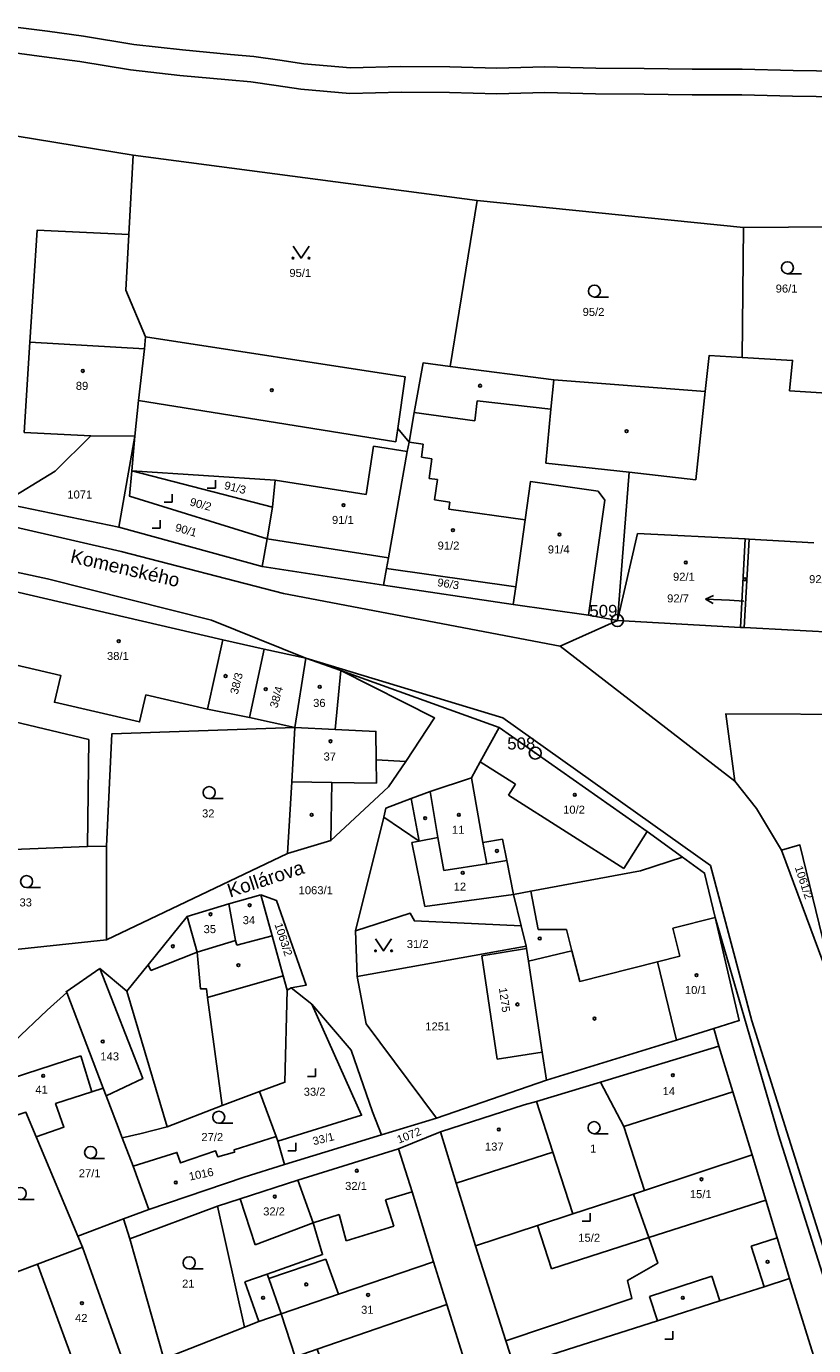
# Model space of a CAD drawing. Header units: metres. Extents: x -747283 to -746243, y -1022515 to -1021544.
# Tile 38 of 43: x -746719 to -746620, y -1021831 to -1021667. Entities that reach past the tile are written whole.
import ezdxf
from ezdxf.enums import TextEntityAlignment as Align

# ---------------------------------------------------------------- set-up
doc = ezdxf.new("R2010")
doc.units = ezdxf.units.M
doc.header["$MEASUREMENT"] = 0
for name, color, linetype in [('1008', 251, 'CONTINUOUS'), ('101', 251, 'CONTINUOUS'), ('1016', 251, 'CONTINUOUS'), ('1029', 251, 'CONTINUOUS'), ('18', 251, 'CONTINUOUS'), ('21800', 251, 'CONTINUOUS'), ('21900', 251, 'CONTINUOUS'), ('23700', 251, 'CONTINUOUS'), ('304', 251, 'CONTINUOUS'), ('314', 251, 'CONTINUOUS'), ('319', 251, 'CONTINUOUS'), ('402', 251, 'CONTINUOUS'), ('404', 251, 'CONTINUOUS')]:
    doc.layers.add(name, color=color, linetype=linetype)
doc.styles.add('Arial', font='arial.ttf', dxfattribs={"height": 1})
doc.styles.get("Standard").update_dxf_attribs({"font": 'arial.ttf'})

# ---------------------------------------------------------------- blocks, each defined once
blk = doc.blocks.new('4_02$0')
at = {"layer": '404', "linetype": 'Continuous'}
blk.add_circle((-0.01, 0), 0.175, dxfattribs=at)
blk = doc.blocks.new('1029$2')
at = {"layer": '1029', "color": 0, "linetype": 'Continuous'}
for p, q in [((0, 3), (-0.5, 2)), ((0, 0), (0, 3)), ((0, 3), (0.5, 2))]:
    blk.add_line(p, q, dxfattribs=at)
blk = doc.blocks.new('3_19$7')
at = {"layer": '319', "linetype": 'Continuous'}
for p, q in [((-1, 0), (0, 0)), ((0, 0), (0, 1))]:
    blk.add_line(p, q, dxfattribs=at)
blk = doc.blocks.new('3_14$5')
at = {"layer": '314', "linetype": 'Continuous'}
blk.add_lwpolyline([(-1, 1.5), (0, 0), (1, 1.5)], dxfattribs=at)
for centre in [(-1, 0), (1, 0)]:
    blk.add_circle(centre, 0.1, dxfattribs=at)
blk = doc.blocks.new('3_04$4')
at = {"layer": '304', "linetype": 'Continuous'}
blk.add_line((0.01, 0), (1.76, 0), dxfattribs=at)
blk.add_circle((0.01, 0.75), 0.75, dxfattribs=at)
blk = doc.blocks.new('1_01$20')
at = {"layer": '101', "linetype": 'Continuous'}
for radius in [0.75, 0.03]:
    blk.add_circle((0, 0), radius, dxfattribs=at)

msp = doc.modelspace()

# ---------------------------------------------------------------- linework, layer by layer
at = {"layer": '1029'}
msp.add_line((-746629.16, -1021738.52), (-746630.95, -1021738.43), dxfattribs=at)
at = {"layer": '21800'}
for p, q in [((-746718.16, -1021706.21), (-746703.9, -1021707.07)), ((-746653.23, -1021714.58), (-746652.85, -1021710.91)), ((-746704.61, -1021713.5), (-746672.56, -1021718.66)), ((-746662.39, -1021713.55), (-746662.68, -1021716.03)), ((-746653.23, -1021714.58), (-746662.39, -1021713.55)), ((-746662.68, -1021716.03), (-746670.24, -1021714.98)), ((-746653.85, -1021721.31), (-746653.23, -1021714.58)), ((-746672.56, -1021718.66), (-746672.3, -1021716.99)), ((-746676.24, -1021725.21), (-746675.31, -1021719.18)), ((-746675.31, -1021719.18), (-746671.13, -1021719.88)), ((-746669.13, -1021718.97), (-746670.9, -1021718.72)), ((-746669.36, -1021720.57), (-746669.13, -1021718.97)), ((-746668.04, -1021720.76), (-746669.36, -1021720.57)), ((-746668.39, -1021723.23), (-746668.04, -1021720.76)), ((-746643.45, -1021722.46), (-746653.85, -1021721.31)), ((-746687.61, -1021723.44), (-746676.24, -1021725.21)), ((-746667.37, -1021723.37), (-746668.39, -1021723.23)), ((-746667.73, -1021725.9), (-746667.37, -1021723.37)), ((-746665.8, -1021726.18), (-746667.73, -1021725.9)), ((-746665.92, -1021727.05), (-746665.8, -1021726.18)), ((-746656.42, -1021728.4), (-746665.92, -1021727.05)), ((-746642.41, -1021730.09), (-746644.92, -1021740.95)), ((-746642.41, -1021730.09), (-746628.98, -1021730.77)), ((-746688.59, -1021730.78), (-746673.47, -1021733.12)), ((-746683.76, -1021745.66), (-746659.21, -1021753.1)), ((-746679.41, -1021747.17), (-746680.12, -1021754.54)), ((-746659.21, -1021753.1), (-746633.32, -1021771.5)), ((-746674.99, -1021758.32), (-746674.95, -1021761.25)), ((-746657.64, -1021761.38), (-746662.03, -1021758.59)), ((-746680.54, -1021761.17), (-746685.53, -1021761.07)), ((-746680.65, -1021768.4), (-746680.54, -1021761.17)), ((-746674.95, -1021761.25), (-746680.54, -1021761.17)), ((-746658.5, -1021762.73), (-746657.64, -1021761.38)), ((-746669.62, -1021768.47), (-746670.63, -1021763.15)), ((-746667.33, -1021768.04), (-746668.27, -1021762.3)), ((-746644.12, -1021771.88), (-746658.5, -1021762.73)), ((-746670.57, -1021768.65), (-746669.62, -1021768.47)), ((-746659.23, -1021768.22), (-746661.69, -1021768.65)), ((-746658.72, -1021770.89), (-746659.23, -1021768.22)), ((-746641.19, -1021767.28), (-746644.12, -1021771.88)), ((-746668.95, -1021776.63), (-746670.57, -1021768.65)), ((-746633.32, -1021771.5), (-746628.18, -1021790.91)), ((-746657.87, -1021775.15), (-746668.95, -1021776.63)), ((-746654.8, -1021779.48), (-746655.72, -1021774.71)), ((-746697.32, -1021782.31), (-746698.58, -1021777.88)), ((-746637.99, -1021779.35), (-746632.75, -1021777.99)), ((-746651.26, -1021779.51), (-746654.8, -1021779.48)), ((-746650.6, -1021782.15), (-746651.26, -1021779.51)), ((-746637.12, -1021782.83), (-746637.99, -1021779.35)), ((-746692.52, -1021780.85), (-746692.37, -1021781.45)), ((-746692.37, -1021781.45), (-746687.97, -1021780.29)), ((-746703.11, -1021784.63), (-746697.32, -1021782.31)), ((-746656.01, -1021783.43), (-746650.6, -1021782.15)), ((-746650.6, -1021782.15), (-746649.61, -1021785.97)), ((-746639.93, -1021783.54), (-746637.12, -1021782.83)), ((-746703.11, -1021784.63), (-746703.42, -1021783.9)), ((-746649.61, -1021785.97), (-746639.93, -1021783.54)), ((-746637.57, -1021793.29), (-746639.93, -1021783.54)), ((-746696.04, -1021788), (-746686.6, -1021785.28)), ((-746628.18, -1021790.91), (-746615.51, -1021831.1)), ((-746722.6, -1021798.77), (-746711.8, -1021795.24)), ((-746711.8, -1021795.24), (-746710.44, -1021799.73)), ((-746644.13, -1021804.07), (-746630.54, -1021799.76)), ((-746665.01, -1021811.15), (-746652.96, -1021807.26)), ((-746670.51, -1021812.21), (-746673.82, -1021813.23)), ((-746690.1, -1021818.82), (-746691.95, -1021813.11)), ((-746673.82, -1021813.23), (-746672.81, -1021816.51)), ((-746641.02, -1021817.91), (-746626.42, -1021813.26)), ((-746682.86, -1021816.08), (-746690.1, -1021818.82)), ((-746679.61, -1021815.06), (-746682.86, -1021816.08)), ((-746678.73, -1021818.34), (-746679.61, -1021815.06)), ((-746672.81, -1021816.51), (-746678.73, -1021818.34)), ((-746654.89, -1021816.43), (-746653.12, -1021821.83)), ((-746653.12, -1021821.83), (-746641.02, -1021817.91)), ((-746711.63, -1021819.11), (-746705.54, -1021836.13)), ((-746628.26, -1021819), (-746625, -1021817.98)), ((-746626.64, -1021824.07), (-746628.26, -1021819)), ((-746688.4, -1021823.02), (-746681.26, -1021820.63)), ((-746681.26, -1021820.63), (-746679.68, -1021824.99)), ((-746688.59, -1021822.49), (-746691.37, -1021823.47)), ((-746633.13, -1021822.73), (-746640.91, -1021825.28)), ((-746632.14, -1021825.82), (-746633.13, -1021822.73)), ((-746691.37, -1021823.47), (-746689.63, -1021828.42)), ((-746640.91, -1021825.28), (-746639.93, -1021828.3)), ((-746666.2, -1021826.26), (-746682.37, -1021831.84))]:
    msp.add_line(p, q, dxfattribs=at)
msp.add_lwpolyline([(-746709.43, -1021784.37), (-746704.1, -1021798.09), (-746708.68, -1021800.24)], dxfattribs=at)
at = {"layer": '21900'}
for p, q in [((-746705.29, -1021682.88), (-746751.01, -1021675.48)), ((-746705.82, -1021692.79), (-746705.29, -1021682.88)), ((-746662.39, -1021688.55), (-746705.29, -1021682.88)), ((-746665.78, -1021709.25), (-746662.39, -1021688.55)), ((-746629.18, -1021691.91), (-746662.39, -1021688.55)), ((-746629.38, -1021708.12), (-746629.18, -1021691.91)), ((-746617.96, -1021691.83), (-746629.18, -1021691.91)), ((-746710.59, -1021717.9), (-746705.1, -1021717.94)), ((-746707.09, -1021729.32), (-746705.1, -1021717.94)), ((-746705.1, -1021717.94), (-746705.48, -1021722.27)), ((-746705.48, -1021722.27), (-746687.92, -1021726.79)), ((-746707.09, -1021729.32), (-746721.56, -1021726.29)), ((-746687.92, -1021726.79), (-746688.59, -1021730.78)), ((-746689.21, -1021734.23), (-746707.09, -1021729.32)), ((-746688.59, -1021730.78), (-746689.21, -1021734.23)), ((-746628.49, -1021730.8), (-746629.13, -1021741.84)), ((-746628.49, -1021730.8), (-746620.45, -1021731.27)), ((-746689.21, -1021734.23), (-746674.08, -1021736.53)), ((-746674.08, -1021736.53), (-746673.71, -1021734.45)), ((-746673.71, -1021734.45), (-746657.6, -1021736.73)), ((-746674.08, -1021736.53), (-746657.92, -1021738.95)), ((-746657.6, -1021736.73), (-746657.92, -1021738.95)), ((-746720.03, -1021737.33), (-746694.1, -1021743.35)), ((-746657.92, -1021738.95), (-746648.51, -1021740.28)), ((-746648.51, -1021740.28), (-746644.92, -1021740.95)), ((-746652.07, -1021744.15), (-746644.92, -1021740.95)), ((-746629.58, -1021741.81), (-746644.92, -1021740.95)), ((-746629.13, -1021741.84), (-746629.58, -1021741.81)), ((-746610.17, -1021742.85), (-746629.13, -1021741.84)), ((-746696.03, -1021752.01), (-746694.1, -1021743.35)), ((-746694.1, -1021743.35), (-746688.97, -1021744.52)), ((-746690.79, -1021753.06), (-746688.97, -1021744.52)), ((-746688.97, -1021744.52), (-746683.76, -1021745.66)), ((-746630.28, -1021760.99), (-746652.07, -1021744.15)), ((-746683.76, -1021745.66), (-746685.13, -1021754.3)), ((-746679.41, -1021747.17), (-746683.76, -1021745.66)), ((-746679.41, -1021747.17), (-746659.68, -1021754.28)), ((-746690.79, -1021753.06), (-746696.03, -1021752.01)), ((-746685.13, -1021754.3), (-746690.79, -1021753.06)), ((-746674.06, -1021765.5), (-746677.56, -1021779.65)), ((-746730.4, -1021769.88), (-746710.99, -1021769.16)), ((-746708.6, -1021769.09), (-746710.99, -1021769.16)), ((-746708.6, -1021769.09), (-746708.6, -1021780.78)), ((-746708.6, -1021780.78), (-746686.05, -1021770)), ((-746624.46, -1021769.62), (-746615.74, -1021793.18)), ((-746689.37, -1021775.18), (-746693.36, -1021776.29)), ((-746657.87, -1021775.15), (-746656.91, -1021779.02)), ((-746693.36, -1021776.29), (-746692.52, -1021780.85)), ((-746677.56, -1021779.65), (-746677.38, -1021785.36)), ((-746656.91, -1021779.02), (-746656.28, -1021781.59)), ((-746727.94, -1021782.87), (-746708.6, -1021780.78)), ((-746677.38, -1021785.36), (-746656.28, -1021781.59)), ((-746656.28, -1021781.59), (-746656.24, -1021781.88)), ((-746661.82, -1021782.78), (-746656.24, -1021781.88)), ((-746659.93, -1021795.67), (-746661.82, -1021782.78)), ((-746706.07, -1021787.21), (-746709.43, -1021784.37)), ((-746686.1, -1021787.06), (-746686.6, -1021785.28)), ((-746713.58, -1021787.36), (-746709.05, -1021799.28)), ((-746706.07, -1021787.21), (-746701.06, -1021804.1)), ((-746696.04, -1021788), (-746694.19, -1021801.44)), ((-746685.59, -1021786.76), (-746686.1, -1021787.06)), ((-746683.01, -1021788.81), (-746685.59, -1021786.76)), ((-746632.27, -1021794.06), (-746632.89, -1021791.84)), ((-746654.29, -1021794.8), (-746659.93, -1021795.67)), ((-746654.29, -1021794.8), (-746653.75, -1021798.31)), ((-746632.27, -1021794.06), (-746647.01, -1021798.53)), ((-746694.19, -1021801.44), (-746689.53, -1021799.7)), ((-746689.53, -1021799.7), (-746687.46, -1021805.33)), ((-746653.75, -1021798.31), (-746667.47, -1021803.05)), ((-746647.01, -1021798.53), (-746655.02, -1021800.96)), ((-746701.06, -1021804.1), (-746694.19, -1021801.44)), ((-746667.47, -1021803.05), (-746674.32, -1021805.11)), ((-746666.98, -1021804.73), (-746672.23, -1021806.84)), ((-746712.21, -1021817.75), (-746717.37, -1021805.37)), ((-746706.65, -1021805.47), (-746705.29, -1021809.02)), ((-746687.46, -1021805.33), (-746687.25, -1021805.89)), ((-746687.25, -1021805.89), (-746686.41, -1021808.8)), ((-746686.41, -1021808.8), (-746674.32, -1021805.11)), ((-746672.23, -1021806.84), (-746684.77, -1021810.78)), ((-746641.53, -1021812.07), (-746628.13, -1021807.59)), ((-746705.29, -1021809.02), (-746703.35, -1021814.42)), ((-746642.93, -1021812.52), (-746650.49, -1021814.98)), ((-746641.53, -1021812.07), (-746642.93, -1021812.52)), ((-746703.35, -1021814.42), (-746706.52, -1021815.61)), ((-746694.78, -1021814.03), (-746705.69, -1021818.08)), ((-746694.78, -1021814.03), (-746691.41, -1021829.1)), ((-746706.52, -1021815.61), (-746712.21, -1021817.75)), ((-746705.69, -1021818.08), (-746706.52, -1021815.61)), ((-746701.48, -1021833.05), (-746705.69, -1021818.08)), ((-746662.62, -1021818.98), (-746658.83, -1021830.82)), ((-746717.24, -1021821.24), (-746724.14, -1021823.86)), ((-746620.47, -1021832.64), (-746623.47, -1021823.05)), ((-746691.41, -1021829.1), (-746701.48, -1021833.05)), ((-746658.83, -1021830.82), (-746657.81, -1021834))]:
    msp.add_line(p, q, dxfattribs=at)
for points in [[(-746705.82, -1021692.79), (-746717.27, -1021692.26), (-746718.16, -1021706.21), (-746718.87, -1021717.48), (-746710.59, -1021717.9)], [(-746703.74, -1021705.55), (-746706.19, -1021699.75), (-746705.82, -1021692.79)], [(-746705.1, -1021717.94), (-746704.61, -1021713.5), (-746703.9, -1021707.07), (-746703.74, -1021705.55)], [(-746670.9, -1021718.72), (-746672.3, -1021716.99), (-746671.4, -1021710.54), (-746703.74, -1021705.55)], [(-746665.78, -1021709.25), (-746669.14, -1021708.82), (-746670.24, -1021714.98), (-746670.9, -1021718.72)], [(-746633.96, -1021712.38), (-746652.85, -1021710.91), (-746665.78, -1021709.25)], [(-746633.96, -1021712.38), (-746633.47, -1021707.87), (-746629.38, -1021708.12)], [(-746629.38, -1021708.12), (-746623.08, -1021708.51), (-746623.45, -1021712.29), (-746616.14, -1021712.77)], [(-746644.92, -1021740.95), (-746643.45, -1021722.46), (-746635.16, -1021723.38), (-746633.96, -1021712.38)], [(-746892.28, -1021720.88), (-746875.61, -1021729), (-746778.55, -1021718.94), (-746740.03, -1021724.7), (-746706.79, -1021732.36), (-746686.54, -1021737.57), (-746652.07, -1021744.15)], [(-746721.56, -1021726.29), (-746715.01, -1021722.3), (-746710.59, -1021717.9)], [(-746673.71, -1021734.45), (-746673.47, -1021733.12), (-746671.13, -1021719.88), (-746670.9, -1021718.72)], [(-746688.59, -1021730.78), (-746705.75, -1021725.44), (-746705.48, -1021722.27)], [(-746705.48, -1021722.27), (-746687.61, -1021723.44), (-746687.92, -1021726.79)], [(-746657.6, -1021736.73), (-746656.42, -1021728.4), (-746655.74, -1021723.6), (-746647.32, -1021724.8), (-746646.47, -1021725.93), (-746648.51, -1021740.28)], [(-746683.76, -1021745.66), (-746695.52, -1021740.9), (-746715.97, -1021735.77), (-746754.1, -1021727.57), (-746773.88, -1021725.31), (-746827.09, -1021732.3)], [(-746629.58, -1021741.81), (-746628.98, -1021730.77), (-746628.49, -1021730.8)], [(-746696.03, -1021752.01), (-746703.71, -1021750.24), (-746704.5, -1021753.61), (-746715.11, -1021751.14), (-746714.33, -1021747.81), (-746722.02, -1021746.04), (-746720.03, -1021737.33)], [(-746671.3, -1021758.55), (-746667.71, -1021753.1), (-746679.41, -1021747.17)], [(-746710.99, -1021769.16), (-746710.84, -1021755.81), (-746729.48, -1021751.34)], [(-746612.75, -1021752.66), (-746631.41, -1021752.6), (-746630.28, -1021760.99)], [(-746685.13, -1021754.3), (-746707.96, -1021755.1), (-746708.6, -1021769.09)], [(-746685.13, -1021754.3), (-746685.53, -1021761.07), (-746686.05, -1021770)], [(-746685.13, -1021754.3), (-746680.12, -1021754.54), (-746675.03, -1021754.78), (-746674.99, -1021758.32), (-746671.3, -1021758.55)], [(-746659.68, -1021754.28), (-746662.03, -1021758.59), (-746663.1, -1021760.56)], [(-746636.8, -1021770.46), (-746641.19, -1021767.28), (-746659.68, -1021754.28)], [(-746686.05, -1021770), (-746680.65, -1021768.4), (-746673.47, -1021761.68), (-746671.3, -1021758.55)], [(-746663.1, -1021760.56), (-746668.27, -1021762.3), (-746670.63, -1021763.15), (-746673.8, -1021764.37), (-746674.06, -1021765.5)], [(-746663.1, -1021760.56), (-746661.69, -1021768.65), (-746661.22, -1021771.32)], [(-746630.28, -1021760.99), (-746627.59, -1021764.39), (-746624.46, -1021769.62)], [(-746674.06, -1021765.5), (-746669.62, -1021768.47), (-746667.33, -1021768.04), (-746666.56, -1021772.13), (-746661.22, -1021771.32)], [(-746624.46, -1021769.62), (-746622.17, -1021768.95), (-746617.78, -1021787.04)], [(-746661.22, -1021771.32), (-746658.72, -1021770.89), (-746657.87, -1021775.15)], [(-746636.8, -1021770.46), (-746642.03, -1021772.19), (-746655.72, -1021774.71), (-746657.87, -1021775.15)], [(-746632.75, -1021777.99), (-746634.06, -1021772.45), (-746636.8, -1021770.46)], [(-746686.6, -1021785.28), (-746687.97, -1021780.29), (-746689.37, -1021775.18)], [(-746689.37, -1021775.18), (-746687.43, -1021775.86), (-746683.72, -1021786.43), (-746685.59, -1021786.76)], [(-746693.36, -1021776.29), (-746698.58, -1021777.88), (-746703.42, -1021783.9), (-746706.07, -1021787.21)], [(-746677.56, -1021779.65), (-746670.75, -1021777.47), (-746670.23, -1021778.42), (-746656.91, -1021779.02)], [(-746632.89, -1021791.84), (-746629.72, -1021790.86), (-746632.75, -1021777.99)], [(-746632.75, -1021777.99), (-746624.84, -1021805.1), (-746616.51, -1021831.38), (-746606.94, -1021860.51), (-746589.39, -1021915.53), (-746580.1, -1021943.05), (-746571.58, -1021962.83)], [(-746692.52, -1021780.85), (-746697.32, -1021782.31), (-746696.91, -1021786.89), (-746696.16, -1021786.88), (-746696.04, -1021788)], [(-746656.24, -1021781.88), (-746656.01, -1021783.43), (-746654.29, -1021794.8)], [(-746709.43, -1021784.37), (-746713.65, -1021787.26), (-746713.58, -1021787.36)], [(-746667.47, -1021803.05), (-746676.24, -1021791.25), (-746677.38, -1021785.36)], [(-746723.24, -1021796.63), (-746720.15, -1021793.49), (-746716, -1021789.55), (-746713.58, -1021787.36)], [(-746686.1, -1021787.06), (-746686.37, -1021798.56), (-746689.53, -1021799.7)], [(-746683.01, -1021788.81), (-746676.81, -1021802.67), (-746687.25, -1021805.89)], [(-746674.32, -1021805.11), (-746675.44, -1021802.24), (-746678.12, -1021794.54), (-746683.01, -1021788.81)], [(-746653.75, -1021798.31), (-746637.57, -1021793.29), (-746632.89, -1021791.84)], [(-746628.13, -1021807.59), (-746630.54, -1021799.76), (-746632.27, -1021794.06)], [(-746717.37, -1021805.37), (-746713.93, -1021804.15), (-746714.96, -1021801.22), (-746710.44, -1021799.73), (-746709.05, -1021799.28)], [(-746709.05, -1021799.28), (-746708.68, -1021800.24), (-746707.36, -1021803.63), (-746706.65, -1021805.47)], [(-746647.01, -1021798.53), (-746644.13, -1021804.07), (-746641.53, -1021812.07)], [(-746655.02, -1021800.96), (-746656.54, -1021801.39), (-746666.98, -1021804.73)], [(-746650.49, -1021814.98), (-746652.96, -1021807.26), (-746655.02, -1021800.96)], [(-746717.37, -1021805.37), (-746718.66, -1021802.29), (-746721.25, -1021803.16)], [(-746706.65, -1021805.47), (-746704.29, -1021804.93), (-746701.06, -1021804.1)], [(-746666.98, -1021804.73), (-746665.01, -1021811.15), (-746662.62, -1021818.98)], [(-746687.46, -1021805.33), (-746692.7, -1021806.98), (-746692.64, -1021807.28), (-746694.74, -1021807.85), (-746695.01, -1021807.13), (-746699.38, -1021808.62), (-746699.83, -1021807.31), (-746705.29, -1021809.02)], [(-746667.86, -1021820.95), (-746670.51, -1021812.21), (-746672.23, -1021806.84)], [(-746623.47, -1021823.05), (-746625, -1021817.98), (-746626.42, -1021813.26), (-746628.13, -1021807.59)], [(-746703.35, -1021814.42), (-746691.47, -1021810.41), (-746686.41, -1021808.8)], [(-746684.77, -1021810.78), (-746691.95, -1021813.11), (-746694.78, -1021814.03)], [(-746684.77, -1021810.78), (-746682.86, -1021816.08), (-746681.68, -1021820.06), (-746688.59, -1021822.49), (-746688.4, -1021823.02), (-746686.84, -1021827.44)], [(-746642.93, -1021812.52), (-746641.02, -1021817.91), (-746639.88, -1021821.11), (-746643.65, -1021823.27), (-746643.11, -1021825.53), (-746658.83, -1021830.82)], [(-746650.49, -1021814.98), (-746654.89, -1021816.43), (-746662.62, -1021818.98)], [(-746712.21, -1021817.75), (-746711.63, -1021819.11), (-746717.24, -1021821.24)], [(-746717.24, -1021821.24), (-746711.1, -1021837.9), (-746705.54, -1021836.13), (-746701.02, -1021834.7)], [(-746667.86, -1021820.95), (-746679.68, -1021824.99), (-746686.84, -1021827.44)], [(-746663.15, -1021835.96), (-746666.2, -1021826.26), (-746667.86, -1021820.95)], [(-746657.81, -1021834), (-746639.93, -1021828.3), (-746632.14, -1021825.82), (-746626.64, -1021824.07), (-746623.47, -1021823.05)], [(-746691.41, -1021829.1), (-746689.63, -1021828.42), (-746686.84, -1021827.44)], [(-746686.84, -1021827.44), (-746685.11, -1021832.79), (-746682.37, -1021831.84), (-746678.97, -1021841.41)]]:
    msp.add_lwpolyline(points, dxfattribs=at)
at = {"layer": '23700'}
for points in [[(-746617.17, -1021672.41), (-746623.01, -1021672.33), (-746629.36, -1021672.16), (-746635.59, -1021672.15), (-746641.58, -1021672.08), (-746647.62, -1021672.04), (-746653.96, -1021671.89), (-746659.95, -1021672.04), (-746665.81, -1021671.89), (-746671.91, -1021671.85), (-746678.19, -1021671.99), (-746684.02, -1021671.5), (-746687, -1021671.05), (-746690.25, -1021670.57), (-746693.14, -1021670.33), (-746699.15, -1021669.77), (-746705.2, -1021669.08), (-746711.48, -1021668.05), (-746715.97, -1021667.44), (-746720.63, -1021666.83)], [(-746721.01, -1021670.01), (-746716.39, -1021670.62), (-746711.96, -1021671.21), (-746705.64, -1021672.26), (-746699.47, -1021672.95), (-746693.42, -1021673.51), (-746690.61, -1021673.75), (-746687.48, -1021674.21), (-746684.4, -1021674.68), (-746678.29, -1021675.19), (-746671.89, -1021675.05), (-746665.87, -1021675.09), (-746659.95, -1021675.24), (-746653.96, -1021675.09), (-746647.66, -1021675.24), (-746641.6, -1021675.28), (-746635.61, -1021675.35), (-746629.4, -1021675.36), (-746623.07, -1021675.53), (-746617.17, -1021675.61)]]:
    msp.add_lwpolyline(points, dxfattribs=at)

# ---------------------------------------------------------------- block references
at = {"layer": '101'}
for p in [(-746644.92, -1021740.95), (-746655.16, -1021757.49)]:
    msp.add_blockref('1_01$20', p, dxfattribs=at)
at = {"layer": '1029', "rotation": 87}
msp.add_blockref('1029$2', (-746630.95, -1021738.43), dxfattribs=at)
at = {"layer": '304'}
for p in [(-746623.73, -1021697.69), (-746647.8, -1021700.6), (-746695.83, -1021763.17), (-746718.59, -1021774.27), (-746694.64, -1021803.67), (-746647.84, -1021804.97), (-746710.61, -1021808.06), (-746719.38, -1021813.18), (-746698.32, -1021821.83)]:
    msp.add_blockref('3_04$4', p, dxfattribs=at)
at = {"layer": '314'}
for p in [(-746684.36, -1021695.74), (-746674.08, -1021782.16)]:
    msp.add_blockref('3_14$5', p, dxfattribs=at)
at = {"layer": '319'}
for p in [(-746695.05, -1021724.46), (-746700.45, -1021726.17), (-746701.92, -1021729.44), (-746682.57, -1021797.84), (-746685.02, -1021807.1), (-746648.3, -1021815.89), (-746638.01, -1021830.6)]:
    msp.add_blockref('3_19$7', p, dxfattribs=at)
at = {"layer": '402'}
for p in [(-746688, -1021712.21), (-746662.04, -1021711.66), (-746643.76, -1021717.34), (-746700.33, -1021781.59), (-746692.17, -1021783.94), (-746683.7, -1021823.77), (-746689.09, -1021825.45)]:
    msp.add_blockref('4_02$0', p, dxfattribs=at)
at = {"layer": '402', "rotation": 270}
for p in [(-746683.04, -1021765.21), (-746668.89, -1021765.62), (-746659.94, -1021769.71), (-746654.61, -1021780.62), (-746647.77, -1021790.63), (-746626.19, -1021820.96), (-746636.77, -1021825.46)]:
    msp.add_blockref('4_02$0', p, dxfattribs=at)
at = {"layer": '404'}
for p in [(-746711.57, -1021709.82), (-746679.05, -1021726.55), (-746665.41, -1021729.69), (-746652.14, -1021730.23), (-746636.39, -1021733.71), (-746629.02, -1021735.81), (-746707.09, -1021743.52), (-746693.76, -1021747.88), (-746688.76, -1021749.52), (-746682.03, -1021749.23), (-746680.68, -1021756.02), (-746650.23, -1021762.7), (-746664.67, -1021765.2), (-746664.2, -1021772.42), (-746690.76, -1021776.48), (-746695.64, -1021777.6), (-746635.04, -1021785.2), (-746657.38, -1021788.84), (-746709.08, -1021793.47), (-746716.5, -1021797.76), (-746637.99, -1021797.68), (-746659.7, -1021804.45), (-746677.41, -1021809.59), (-746699.97, -1021811.06), (-746634.43, -1021810.66), (-746687.63, -1021812.82), (-746711.67, -1021826.11), (-746676, -1021825.09)]:
    msp.add_blockref('4_02$0', p, dxfattribs=at)

# ---------------------------------------------------------------- texts
at = {"layer": '1008'}
for s, rotation, p in [('Komenského', 347, (-746706.29, -1021734.41)), ('Kollárova', 18, (-746688.78, -1021773.19))]:
    msp.add_text(s, height=1.7, rotation=rotation, dxfattribs=at).set_placement(p, align=Align.MIDDLE_CENTER)
at = {"layer": '1016'}
for s, p in [('509', (-746644.92, -1021740.95)), ('508', (-746655.16, -1021757.49))]:
    msp.add_text(s, height=1.5, dxfattribs=at).set_placement(p, align=Align.BOTTOM_RIGHT)
at = {"layer": '18', "style": 'Arial'}
for s, p in [('95/1', (-746684.46, -1021697.59)), ('96/1', (-746623.83, -1021699.54)), ('95/2', (-746647.9, -1021702.45)), ('89', (-746711.67, -1021711.67)), ('1071', (-746711.95, -1021725.23)), ('91/1', (-746679.15, -1021728.4)), ('91/4', (-746652.24, -1021732.08)), ('38/1', (-746707.2, -1021745.37)), ('32', (-746695.93, -1021765.02)), ('10/2', (-746650.33, -1021764.55)), ('11', (-746664.77, -1021767.05)), ('12', (-746664.56, -1021774.15)), ('33', (-746718.69, -1021776.12)), ('34', (-746690.86, -1021778.33)), ('35', (-746695.74, -1021779.45)), ('31/2', (-746669.82, -1021781.31)), ('10/1', (-746635.15, -1021787.05)), ('143', (-746708.22, -1021795.33)), ('14', (-746638.5, -1021799.66)), ('137', (-746660.27, -1021806.58)), ('1', (-746647.94, -1021806.82)), ('27/1', (-746710.72, -1021809.91)), ('15/1', (-746634.53, -1021812.51)), ('32/2', (-746687.73, -1021814.67)), ('15/2', (-746648.44, -1021817.95)), ('21', (-746698.42, -1021823.68)), ('42', (-746711.77, -1021827.96)), ('31', (-746676.1, -1021826.94))]:
    msp.add_text(s, height=1, dxfattribs=at).set_placement(p, align=Align.MIDDLE_CENTER)
for s, rotation, p in [('91/3', 346, (-746694.09, -1021724.82)), ('96/3', 351, (-746667.48, -1021736.95)), ('1061/2', 288, (-746623.1, -1021771.83)), ('1063/2', 288, (-746687.97, -1021778.95))]:
    msp.add_text(s, height=1, rotation=rotation, dxfattribs=at).set_placement(p, align=Align.BOTTOM_LEFT)
for s, rotation, p in [('90/2', 345, (-746697.08, -1021727.22)), ('90/1', 344, (-746698.92, -1021730.43)), ('38/3', 76, (-746691.64, -1021748.99)), ('38/4', 74, (-746686.67, -1021750.72)), ('1275', 278, (-746659.78, -1021788.4)), ('33/1', 14, (-746681.39, -1021806.38)), ('1016', 12, (-746696.65, -1021810.8))]:
    msp.add_text(s, height=1, rotation=rotation, dxfattribs=at).set_placement(p, align=Align.BOTTOM_CENTER)
for s, p in [('91/2', (-746665.98, -1021732.4)), ('92/1', (-746636.63, -1021736.29)), ('92/6', (-746619.66, -1021736.59)), ('92/7', (-746637.36, -1021738.99)), ('36', (-746682.08, -1021752.03)), ('37', (-746680.78, -1021758.72)), ('1063/1', (-746682.53, -1021775.4)), ('1251', (-746667.32, -1021792.39)), ('41', (-746716.72, -1021800.28)), ('33/2', (-746682.67, -1021800.54)), ('27/2', (-746695.43, -1021806.19)), ('32/1', (-746677.51, -1021812.29))]:
    msp.add_text(s, height=1, dxfattribs=at).set_placement(p, align=Align.BOTTOM_CENTER)
msp.add_text('1072', height=1, rotation=22, dxfattribs=at).set_placement((-746670.91, -1021805.18), align=Align.MIDDLE_CENTER)

doc.saveas('drawing.dxf')
